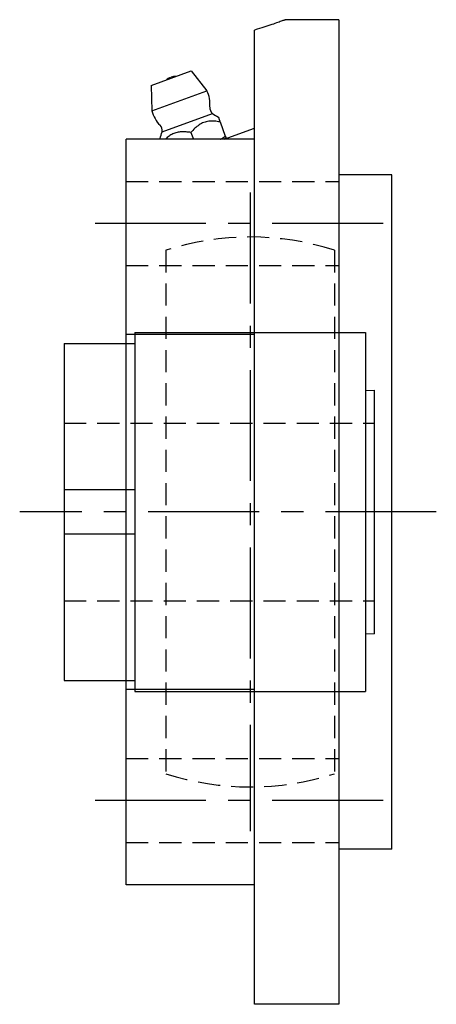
# Model space of a CAD drawing. Extents: x -60 to 129, y -61 to 129.
# Tile 3 of 3: x 82 to 129, y -56 to 55. Entities that reach past the tile are written whole.
import ezdxf

# ---------------------------------------------------------------- set-up
doc = ezdxf.new("R2010")
doc.units = 0
doc.header["$LTSCALE"] = 10
doc.linetypes.add('CENTER', pattern=[2, 1.25, -0.25, 0.25, -0.25])
doc.linetypes.add('HIDDEN', pattern=[0.375, 0.25, -0.125])
doc.layers.get('0').update_dxf_attribs({"linetype": 'CONTINUOUS'})
doc.layers.add('CENTER', color=1, linetype='CENTER')
doc.layers.add('HIDDEN', color=3, linetype='HIDDEN')

msp = doc.modelspace()

# ---------------------------------------------------------------- linework, layer by layer
for p, q in [((117.7, 55.45), (111.7, 55.45)), ((117.7, 55.45), (117.7, -55.55)), ((108.2, -55.55), (108.2, 54.28)), ((96.54, 48.02), (101.05, 49.67)), ((101.05, 49.67), (102.81, 47.43)), ((96.54, 48.02), (96.62, 45.18)), ((96.62, 45.18), (102.81, 47.43)), ((97.76, 42.81), (103.46, 44.89)), ((104.31, 43.93), (104.89, 42.32)), ((101.02, 42.74), (101.29, 41.97)), ((104.76, 41.97), (108.2, 43.22)), ((108.2, 41.97), (93.7, 41.97)), ((93.7, -42.08), (93.7, 41.97)), ((123.7, 37.95), (117.7, 37.95)), ((123.7, -38.05), (123.7, 37.95)), ((94.7, 20.2), (94.7, -20.3)), ((94.7, 20.2), (120.7, 20.2)), ((120.7, 20.2), (120.7, -20.3)), ((86.7, 18.95), (86.7, -19.05)), ((86.7, 18.95), (94.7, 18.95)), ((93.7, 19.98), (108.2, 19.98)), ((120.7, 13.66), (121.7, 13.7)), ((121.7, 13.7), (121.7, -13.8)), ((94.7, 2.45), (86.7, 2.45)), ((94.7, -2.55), (86.7, -2.55)), ((120.7, -13.76), (121.7, -13.8)), ((86.7, -19.05), (94.7, -19.05)), ((108.2, -20.08), (93.7, -20.08)), ((94.7, -20.3), (120.7, -20.3)), ((123.7, -38.05), (117.7, -38.05)), ((108.2, -42.08), (93.7, -42.08)), ((117.7, -55.55), (108.2, -55.55))]:
    msp.add_line(p, q)
for points in [[(111.7, 55.45), (111.69, 55.45), (111.68, 55.44), (111.65, 55.43), (111.6, 55.41), (111.55, 55.39), (111.48, 55.37), (111.4, 55.34), (111.31, 55.31), (111.21, 55.27), (111.09, 55.23), (110.96, 55.18), (110.82, 55.14), (110.66, 55.08), (110.5, 55.02), (110.32, 54.96), (110.13, 54.9), (109.92, 54.83), (109.71, 54.76), (109.48, 54.69), (109.25, 54.61), (109, 54.53), (108.74, 54.45), (108.48, 54.37), (108.2, 54.28)], [(104.11, 44.46), (104.11, 44.46), (104.12, 44.45), (104.12, 44.45), (104.12, 44.44), (104.12, 44.43), (104.13, 44.42), (104.13, 44.4), (104.14, 44.39), (104.15, 44.37), (104.15, 44.35), (104.16, 44.33), (104.17, 44.3), (104.18, 44.28), (104.19, 44.25), (104.2, 44.22), (104.21, 44.2), (104.22, 44.17), (104.23, 44.13), (104.24, 44.1), (104.25, 44.07), (104.27, 44.04), (104.28, 44), (104.29, 43.97), (104.31, 43.93)], [(104.31, 43.93), (104.14, 43.95), (103.98, 43.97), (103.82, 43.99), (103.67, 44), (103.51, 44), (103.35, 44), (103.2, 44), (103.05, 43.99), (102.9, 43.97), (102.75, 43.94), (102.61, 43.91), (102.47, 43.86), (102.33, 43.81), (102.2, 43.74), (102.07, 43.67), (101.95, 43.59), (101.82, 43.5), (101.7, 43.4), (101.58, 43.3), (101.46, 43.2), (101.35, 43.09), (101.24, 42.97), (101.13, 42.86), (101.02, 42.74)], [(101.02, 42.74), (100.88, 42.75), (100.75, 42.77), (100.61, 42.78), (100.48, 42.79), (100.34, 42.8), (100.21, 42.81), (100.08, 42.81), (99.95, 42.8), (99.82, 42.8), (99.69, 42.78), (99.57, 42.76), (99.45, 42.74), (99.33, 42.71), (99.21, 42.67), (99.09, 42.63), (98.98, 42.58), (98.87, 42.52), (98.76, 42.46), (98.65, 42.39), (98.55, 42.31), (98.45, 42.23), (98.35, 42.15), (98.25, 42.06), (98.15, 41.97)], [(104.37, 41.97), (104.39, 41.99), (104.42, 42), (104.44, 42.01), (104.46, 42.03), (104.49, 42.04), (104.51, 42.05), (104.53, 42.07), (104.55, 42.08), (104.58, 42.09), (104.6, 42.11), (104.62, 42.12), (104.64, 42.14), (104.66, 42.15), (104.68, 42.16), (104.71, 42.18), (104.73, 42.19), (104.75, 42.21), (104.77, 42.22), (104.79, 42.24), (104.81, 42.25), (104.83, 42.27), (104.85, 42.29), (104.87, 42.3), (104.89, 42.32)], [(104.89, 42.32), (104.9, 42.3), (104.91, 42.28), (104.91, 42.26), (104.92, 42.24), (104.93, 42.23), (104.93, 42.21), (104.94, 42.2), (104.94, 42.19), (104.94, 42.18), (104.95, 42.17), (104.95, 42.16), (104.95, 42.15), (104.96, 42.14), (104.96, 42.14), (104.96, 42.13), (104.96, 42.13), (104.96, 42.12), (104.96, 42.12), (104.97, 42.12), (104.97, 42.12), (104.97, 42.11), (104.97, 42.11), (104.97, 42.11), (104.97, 42.11)], [(97.57, 41.97), (97.57, 41.98), (97.57, 41.99), (97.56, 41.99), (97.56, 42), (97.56, 42.01), (97.56, 42.01), (97.55, 42.02), (97.55, 42.02), (97.55, 42.03), (97.55, 42.03), (97.55, 42.04), (97.55, 42.04), (97.54, 42.04), (97.54, 42.05), (97.54, 42.05), (97.54, 42.05), (97.54, 42.06), (97.54, 42.06), (97.54, 42.06), (97.54, 42.06), (97.54, 42.06), (97.54, 42.06), (97.54, 42.06), (97.54, 42.06)]]:
    msp.add_lwpolyline(points)
for centre, radius, start, end in [((99.27, 47.44), 1.59, 110, 130.6368), ((99.33, 47.46), 1.59, 89.3632, 110), ((99.87, 45.94), 3.3, 354.1994, 26.9448), ((103.95, 45.52), 0.8, 174.1994, 232.1364), ((99.84, 45.92), 3.3, 193.0552, 225.8006), ((107.08, 49.67), 6, 232.8583, 240.3359), ((96.98, 42.98), 0.8, 347.8636, 45.8006), ((91.91, 44.15), 6, 339.6641, 347.1417), ((103.86, 43.78), 2, 295.429, 303.512)]:
    msp.add_arc(centre, radius, start, end)
at = {"layer": 'CENTER'}
for p, q in [((107.7, 35.95), (107.7, -36.05)), ((122.7, 32.47), (88.7, 32.47)), ((128.7, -0.05), (81.7, -0.05)), ((122.7, -32.58), (88.7, -32.58))]:
    msp.add_line(p, q, dxfattribs=at)
at = {"layer": 'HIDDEN', "linetype": 'HIDDEN'}
for p, q in [((93.7, 37.22), (117.7, 37.22)), ((93.7, 27.72), (117.7, 27.72)), ((93.7, -27.83), (117.7, -27.83)), ((93.7, -37.33), (117.7, -37.33))]:
    msp.add_line(p, q, dxfattribs=at)
at = {"layer": 'HIDDEN'}
for p, q in [((98.2, 29.46), (98.2, -29.56)), ((117.2, 29.46), (117.2, -29.56)), ((86.7, 9.95), (121.7, 9.95)), ((86.7, -10.05), (121.7, -10.05))]:
    msp.add_line(p, q, dxfattribs=at)
for start, end in [(72.1545, 107.8455), (252.1545, 287.8455)]:
    msp.add_arc((107.7, -0.05), 31, start, end, dxfattribs=at)

doc.saveas('drawing.dxf')
